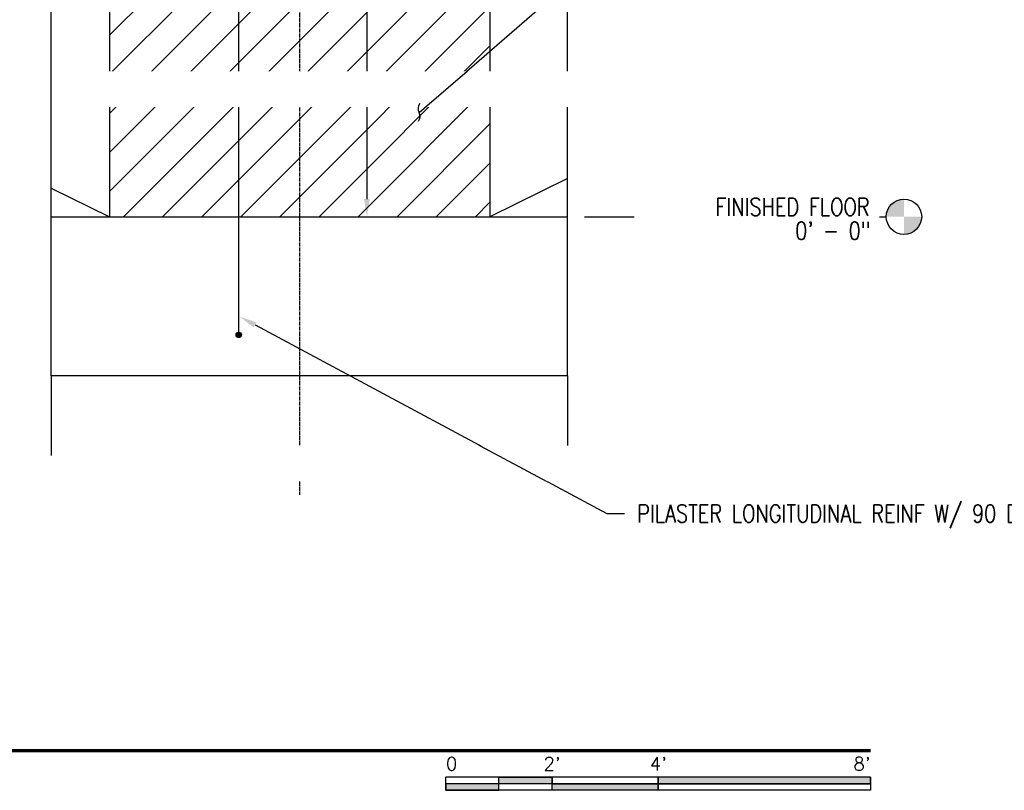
# Model space of a CAD drawing. Header units: inches. Extents: x -1337 to 3683, y -131 to 357.
# Tile 17 of 20: x 896 to 1118, y -130 to 45. Entities that reach past the tile are written whole.
import ezdxf
from ezdxf import colors
from ezdxf.entities.mleader import LeaderData, LeaderLine
from ezdxf.enums import TextEntityAlignment as Align
from ezdxf.math import Vec2, Vec3

# ---------------------------------------------------------------- set-up
doc = ezdxf.new("R2010")
doc.units = ezdxf.units.IN
doc.header["$MEASUREMENT"] = 0
doc.linetypes.add('CENTER2', pattern=[1.125, 0.75, -0.125, 0.125, -0.125])
for name, color, linetype in [('A-DETL-THIN', 1, 'Continuous'), ('A-FLOR', 173, 'Continuous'), ('A-FLOR-LEVL', 6, 'Continuous'), ('S-ANNO-DIMS', 1, 'Continuous'), ('S-ANNO-NOTE', 190, 'Continuous'), ('S-ANNO-SYMB', 2, 'Continuous'), ('S-COLS', 53, 'Continuous'), ('S-DETL-LW18-040%', 197, 'Continuous'), ('S-GRID', 1, 'CENTER2'), ('S-REIN-RBAR', 4, 'Continuous')]:
    doc.layers.add(name, color=color, linetype=linetype)
doc.styles.add('Annotative', font='romans.shx', dxfattribs={"width": 0.8, "height": 0.125})
doc.styles.add('Arial', font='romans.shx', dxfattribs={"width": 0.8})
doc.dimstyles.new('Annotative', dxfattribs={"dimscale": 0, "dimtxt": 0.125, "dimasz": 0.125, "dimexe": 0.18, "dimexo": 0.0625, "dimgap": 0.09, "dimtad": 1, "dimdec": 3, "dimzin": 3, "dimdsep": 46, "dimlunit": 4, "dimtxsty": 'Annotative', "dimcen": 0.09, "dimclrt": 2, "dimazin": 2, "dimtfac": 1, "dimtdec": 3, "dimtmove": 0, "dimatfit": 0, "dimfxl": 1, "dimfrac": 2, "dimtolj": 1, "dimtzin": 0, "dimarcsym": 0})

# ---------------------------------------------------------------- blocks, each defined once
blk = doc.blocks.new('Level - Circle-570883-HEADWALL REINFORCEMENT TO BLAST PILASTER ELEVATION')
at = {"layer": 'S-ANNO-SYMB', "lineweight": -3}
h = blk.add_hatch(color=256, dxfattribs=at)
edge = h.paths.add_edge_path()
edge.add_line((795.43, 0), (791.43, 0))
edge.add_arc((795.43, 0), 4, 90, 180, ccw=False)
edge.add_line((795.43, 4), (795.43, 0))
h = blk.add_hatch(color=256, dxfattribs=at)
edge = h.paths.add_edge_path()
edge.add_line((795.43, -4), (795.43, 0))
edge.add_line((795.43, 0), (799.43, 0))
edge.add_arc((795.43, 0), 4, 270, 360, ccw=False)
blk.add_circle((795.43, 0), 4, dxfattribs=at)
blk = doc.blocks.new('032100_ReinforcementBar-Section - _ 10-702371-HEADWALL REINFORCEMENT TO BLAST PILASTER ELEVATION')
h = blk.add_hatch(color=256)
h.dxf.hatch_style = 1
h.paths.add_polyline_path([(204.91, 142, 1), (206.16, 142, 1)])
blk.add_circle((205.53, 142), 0.625)
blk = doc.blocks.new('*D32')
at = {"layer": 'Defpoints', "color": 0, "transparency": 16777216}
for p in [(977.22, 242), (974.26, 0), (977.22, 0)]:
    blk.add_point(p, dxfattribs=at)
at = {"layer": 'S-ANNO-DIMS', "color": 0, "lineweight": -2, "transparency": 16777216}
blk.add_line((974.26, 238), (974.26, 4), dxfattribs=at)
at = {"layer": 'S-ANNO-DIMS', "color": 0, "transparency": 16777216}
for points in [[(973.6, 238), (974.93, 238), (974.26, 242)], [(973.6, 4), (974.93, 4), (974.26, 0)]]:
    blk.add_solid(points, dxfattribs=at)
blk = doc.blocks.new('*U19')
for points in [[(-2.625, -0.188), (-2.25, -0.188), (-2.25, -0.2344), (-2.625, -0.2344)], [(-1.5, -0.2344), (0, -0.2344), (0, -0.1875), (-1.5, -0.1875)], [(-3, -0.2812), (-2.625, -0.2812), (-2.625, -0.2344), (-3, -0.2344)], [(-2.25, -0.2349), (-1.5, -0.2349), (-1.5, -0.2812), (-2.25, -0.2812)]]:
    blk.add_hatch(color=256).paths.add_polyline_path(points)
for p, q in [((0, -0.1875), (-3, -0.1875)), ((-3, -0.2812), (-3, -0.1875)), ((-2.625, -0.2807), (-2.625, -0.188)), ((-2.25, -0.2812), (-2.25, -0.1885)), ((-1.5, -0.2812), (-1.5, -0.1885)), ((0, -0.1875), (0, -0.2812)), ((0, -0.2344), (-3, -0.2344)), ((0, -0.2812), (-3, -0.2812))]:
    blk.add_line(p, q)
at = {"flags": 128}
for points in [[(-2.625, -0.188), (-2.25, -0.188), (-2.25, -0.2344), (-2.625, -0.2344), (-2.625, -0.188)], [(-1.5, -0.2344), (0, -0.2344), (0, -0.1875), (-1.5, -0.1875), (-1.5, -0.2344)], [(-3, -0.2812), (-2.625, -0.2812), (-2.625, -0.2344), (-3, -0.2344), (-3, -0.2812)], [(-2.25, -0.2349), (-1.5, -0.2349), (-1.5, -0.2812), (-2.25, -0.2812), (-2.25, -0.2349)]]:
    blk.add_lwpolyline(points, close=True, dxfattribs=at)
at = {"style": 'Arial'}
blk.add_text('0', height=0.0937, dxfattribs=at).set_placement((-3, -0.0937), align=Align.MIDDLE_LEFT)
for s, p in [("2'", (-2.25, -0.0937)), ("4'", (-1.5, -0.0937))]:
    blk.add_text(s, height=0.09375, dxfattribs=at).set_placement(p, align=Align.MIDDLE_CENTER)
blk.add_text("8'", height=0.09375, dxfattribs=at).set_placement((0, -0.0937), align=Align.MIDDLE_RIGHT)
blk = doc.blocks.new('*U50')
for p, q in [((0.5, 1), (-0.5, -1)), ((1, 0), (0.5, 1)), ((-23.167, 0), (-26.167, 0)), ((-23.167, 0), (-1, 0)), ((-0.5, -1), (-1, 0)), ((23.167, 0), (1, 0)), ((23.167, 0), (26.167, 0))]:
    blk.add_line(p, q)
blk = doc.blocks.new('*U18')
at = {"linetype": 'Continuous', "lineweight": 70}
blk.add_line((1.125, 0.625), (29.5, 0.625), dxfattribs=at)
at = {"style": 'Arial'}
blk.add_attdef('DRAWING_AREA_TITLE', text='', height=0.1875, dxfattribs=at).set_placement((1.3743, 0.6339), align=Align.BOTTOM_LEFT)
blk.add_attdef('X#', text='', height=0.1875, dxfattribs=at).set_placement((0.8125, 0.625), align=Align.MIDDLE_CENTER)
blk.add_attdef('SCALE:', text='', height=0.0938, dxfattribs=at).set_placement((1.3743, 0.5606), align=Align.TOP_LEFT)
blk = doc.blocks.new('_Integral')
at = {"color": 0, "linetype": 'ByBlock', "lineweight": -2}
for centre, start, end in [((0.445, -0.091), 102, 168), ((-0.445, 0.091), 282, 348)]:
    blk.add_arc(centre, 0.454, start, end, dxfattribs=at)

msp = doc.modelspace()

# ---------------------------------------------------------------- hatches: boundary and pattern name
at = {"layer": 'S-DETL-LW18-040%'}
h = msp.add_hatch(dxfattribs=at)
h.set_pattern_fill('ANSI31', color=256, scale=50)
h.paths.add_polyline_path([(1002.0774, 0), (916.0774, 0), (916.0774, 242), (1002.0774, 242)])

# ---------------------------------------------------------------- linework, layer by layer
at = {"layer": 'A-DETL-THIN', "lineweight": -3}
for p, q in [((1019.6358, 8.616), (1002.0774, 0)), ((902.9011, 6.4657), (916.0774, 0))]:
    msp.add_line(p, q, dxfattribs=at)
at = {"layer": 'A-FLOR', "lineweight": -3}
msp.add_line((902.9011, 0), (1019.6358, 0), dxfattribs=at)
at = {"layer": 'S-ANNO-SYMB', "lineweight": -3}
msp.add_line((1023.4615, 0), (1091.7013, 0), dxfattribs=at)
at = {"layer": 'S-COLS', "lineweight": -3}
for p, q in [((916.0774, 132), (916.0774, 0)), ((1002.0774, 132), (1002.0774, 0))]:
    msp.add_line(p, q, dxfattribs=at)
at = {"layer": 'S-GRID', "lineweight": -3}
msp.add_line((959.0774, -62.8425), (959.0774, 322.25), dxfattribs=at)
at = {"layer": 'S-REIN-RBAR', "lineweight": -3}
msp.add_line((945.2935, -26.1069), (945.2935, 238.6744), dxfattribs=at)

# ---------------------------------------------------------------- block references
at = {"layer": 'A-DETL-THIN', "xscale": 6, "yscale": 6, "zscale": 6, "rotation": 270}
msp.add_blockref('*U50', (1019.6358, 103), dxfattribs=at)
at = {"layer": 'A-FLOR-LEVL', "lineweight": -3}
msp.add_blockref('Level - Circle-570883-HEADWALL REINFORCEMENT TO BLAST PILASTER ELEVATION', (300.2665, 0), dxfattribs=at)
at = {"layer": 'S-ANNO-SYMB', "lineweight": -3, "xscale": 32.00000006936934, "yscale": 32.00000006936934, "zscale": 32.00000006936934}
for name, p in [('*U18', (144.1295, -140.6667)), ('*U19', (1088.1295, -120.6667))]:
    msp.add_blockref(name, p, dxfattribs=at)
at = {"layer": 'S-REIN-RBAR', "lineweight": -3}
msp.add_blockref('032100_ReinforcementBar-Section - _ 10-702371-HEADWALL REINFORCEMENT TO BLAST PILASTER ELEVATION', (739.7616, -168.7162), dxfattribs=at)

# ---------------------------------------------------------------- dimensions: what is measured, and where the dimension line sits
at = {"layer": 'S-ANNO-DIMS', "lineweight": -3}
dim = msp.add_linear_dim(base=(974.2627, 0), p1=(977.2249, 242), p2=(977.2249, 0), angle=90, text=' ', dimstyle='Annotative', override={"dimpost": '\\X', "dimse1": 1, "dimse2": 1, "dimtfill": 0}, dxfattribs=at)
dim.commit()
dim.dimension.update_dxf_attribs({"geometry": '*D32', "text_midpoint": (974.2627, 92.0034), "dimtype": 160, "text_rotation": 90})

# ---------------------------------------------------------------- next in the draw order: leaders
at = {"layer": 'S-ANNO-NOTE', "lineweight": -3}
ml = msp.add_multileader_mtext('Standard', dxfattribs=at)
ml.set_content('PILASTER LONGITUDINAL REINF W/ 90 DEG HOOKS, TOP AND BOTTOM', color=256, style='Annotative')
ml.set_leader_properties(color=1, linetype='ByLayer', lineweight=-1)
ml.build(insert=Vec2(0, 0))
ml.multileader.update_dxf_attribs({"text_right_attachment_type": 3, "dogleg_length": 0.125, "scale": 32})
ctx = ml.context
ctx.base_point, ctx.scale, ctx.landing_gap_size, ctx.plane_origin = Vec3(264.783, 28.4466), 32, 2.88, Vec3(243.5604, 45.5407)
ctx.right_attachment = 3
notes = []
notes.append((ctx, [(0, (1, 1, 0), (260.783, 28.4466), (1, 0), 4, [(0, [(233.2935, -13.2408)], 0, [])])]))
ctx.mtext.insert, ctx.mtext.width, ctx.mtext.flow_direction = Vec3(267.663, 30.8275), 86.580223, 5
ctx.mtext.has_bg_fill, ctx.mtext.bg_color, ctx.mtext.bg_scale_factor, ctx.mtext.bg_transparency, ctx.mtext.use_window_bg_color = 1, -1027028792, 1.5, 0, 1
ml = msp.add_multileader_mtext('Standard', dxfattribs=at)
ml.set_content('PILASTER LONGITUDINAL REINF W/ 90 DEG HOOKS, TOP AND BOTTOM', color=256, style='Annotative')
ml.set_leader_properties(color=1, linetype='ByLayer', lineweight=-1)
ml.build(insert=Vec2(0, 0))
ml.multileader.update_dxf_attribs({"text_right_attachment_type": 3, "dogleg_length": 0.125, "scale": 32})
ctx = ml.context
ctx.base_point, ctx.scale, ctx.landing_gap_size, ctx.plane_origin = Vec3(475.0607, -56.1725), 32, 2.88, Vec3(640.2408, 42.729)
ctx.right_attachment = 3
notes.append((ctx, [(1, (1, 1, 0), (569.6968, -63.6011), (-1, 0), 4, [(0, [(589.6685, -26.7162)], 0, [])])]))
ctx.mtext.insert, ctx.mtext.width, ctx.mtext.flow_direction = Vec3(477.9407, -53.7916), 89.426686, 5
ctx.mtext.has_bg_fill, ctx.mtext.bg_color, ctx.mtext.bg_scale_factor, ctx.mtext.bg_transparency, ctx.mtext.use_window_bg_color = 1, -1027028792, 1.5, 0, 1
for ctx, leaders in notes:
    for number, flags, end, landing, length, lines in leaders:
        leader = LeaderData()
        leader.index, (leader.has_last_leader_line, leader.has_dogleg_vector, leader.attachment_direction) = number, flags
        leader.last_leader_point, leader.dogleg_vector, leader.dogleg_length = Vec3(end), Vec3(landing), length
        for number, points, colour, breaks in lines:
            line = LeaderLine()
            line.index, line.vertices, line.color, line.breaks = number, Vec3.list(points), colors.encode_raw_color(colour), breaks
            leader.lines.append(line)
        ctx.leaders.append(leader)

# ---------------------------------------------------------------- next in the draw order: block references
at = {"layer": 'A-DETL-THIN', "xscale": 6, "yscale": 6, "zscale": 6, "rotation": 270}
msp.add_blockref('*U50', (902.9011, 103), dxfattribs=at)

# ---------------------------------------------------------------- next in the draw order: texts
at = {"layer": 'S-ANNO-NOTE', "lineweight": -3, "insert": (1087.9179, 0.2071), "char_height": 4, "width": 51.208842, "attachment_point": 9, "line_spacing_factor": 0.981704, "style": 'Annotative', "bg_fill": 2}
msp.add_mtext('\\pxqr,t3.2,6.4,9.6,12.8,16,19.2,22.4,25.6,28.8,32,35.2,38.4,41.6,44.8,48,51.2,54.4,57.6,60.8,64,67.2,70.4,73.6,76.8,80,83.2,86.4,89.6,92.8,96,99.2,102.4;FINISHED FLOOR', dxfattribs=at)

# ---------------------------------------------------------------- next in the draw order: leaders
at = {"layer": 'S-ANNO-NOTE', "lineweight": -3}
ml = msp.add_multileader_mtext('Standard', dxfattribs=at)
ml.set_content('HATCH INDICATES THE CONCRETE PILASTER, TYP', color=256, style='Annotative')
ml.set_leader_properties(color=1, linetype='ByLayer', lineweight=-1)
ml.set_arrow_properties(name='INTEGRAL')
ml.build(insert=Vec2(0, 0))
ml.multileader.update_dxf_attribs({"text_right_attachment_type": 3, "dogleg_length": 0.125, "scale": 32})
ctx = ml.context
ctx.base_point, ctx.scale, ctx.landing_gap_size, ctx.plane_origin = Vec3(1032.4956, 60.3413), 32, 2.88, Vec3(995.2408, 19.8654)
ctx.right_attachment = 3
notes = []
notes.append((ctx, [(0, (1, 1, 0), (1028.4956, 60.3413), (1, 0), 4, [(0, [(986.0667, 23.5703)], 0, [])])]))
ctx.mtext.insert, ctx.mtext.width, ctx.mtext.flow_direction = Vec3(1035.3756, 62.7222), 44.527983, 5
ctx.mtext.has_bg_fill, ctx.mtext.bg_color, ctx.mtext.bg_scale_factor, ctx.mtext.bg_transparency, ctx.mtext.use_window_bg_color = 1, -1027028792, 1.5, 0, 1
ml = msp.add_multileader_mtext('Standard', dxfattribs=at)
ml.set_content('PILASTER LONGITUDINAL REINF W/ 90 DEG HOOKS, TOP AND BOTTOM', color=256, style='Annotative')
ml.set_leader_properties(color=1, linetype='ByLayer', lineweight=-1)
ml.build(insert=Vec2(0, 0))
ml.multileader.update_dxf_attribs({"text_right_attachment_type": 3, "dogleg_length": 0.125, "scale": 32})
ctx = ml.context
ctx.base_point, ctx.scale, ctx.landing_gap_size, ctx.plane_origin = Vec3(1032.4956, -67.1014), 32, 2.88, Vec3(995.2408, 42.729)
ctx.right_attachment = 3
notes.append((ctx, [(0, (1, 1, 0), (1028.4956, -67.1014), (1, 0), 4, [(0, [(945.4437, -22.5731)], 0, [])])]))
ctx.mtext.insert, ctx.mtext.width, ctx.mtext.flow_direction = Vec3(1035.3756, -65.1014), 58.253193, 5
ctx.mtext.has_bg_fill, ctx.mtext.bg_color, ctx.mtext.bg_scale_factor, ctx.mtext.bg_transparency, ctx.mtext.use_window_bg_color = 1, -1027028792, 1.5, 0, 1
for ctx, leaders in notes:
    for number, flags, end, landing, length, lines in leaders:
        leader = LeaderData()
        leader.index, (leader.has_last_leader_line, leader.has_dogleg_vector, leader.attachment_direction) = number, flags
        leader.last_leader_point, leader.dogleg_vector, leader.dogleg_length = Vec3(end), Vec3(landing), length
        for number, points, colour, breaks in lines:
            line = LeaderLine()
            line.index, line.vertices, line.color, line.breaks = number, Vec3.list(points), colors.encode_raw_color(colour), breaks
            leader.lines.append(line)
        ctx.leaders.append(leader)

# ---------------------------------------------------------------- next in the draw order: linework, layer by layer
at = {"layer": 'A-FLOR'}
msp.add_lwpolyline([(1019.6358, -36), (902.9011, -36)], dxfattribs=at)

# ---------------------------------------------------------------- next in the draw order: texts
at = {"layer": 'S-ANNO-NOTE', "lineweight": -3, "insert": (1088.1139, -1.1611), "char_height": 4, "width": 21.135118, "attachment_point": 3, "line_spacing_factor": 0.981704, "style": 'Annotative', "bg_fill": 2}
msp.add_mtext('\\pxqr,t3.2,6.4,9.6,12.8,16,19.2,22.4,25.6,28.8,32,35.2,38.4,41.6,44.8,48,51.2,54.4,57.6,60.8,64,67.2,70.4,73.6,76.8,80,83.2,86.4,89.6,92.8,96,99.2,102.4;0\' - 0"', dxfattribs=at)

doc.saveas('drawing.dxf')
